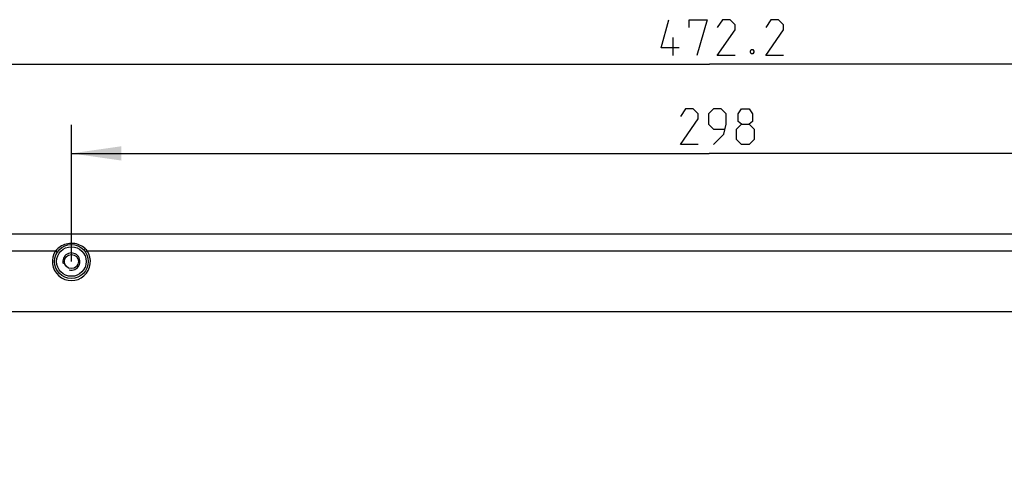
# Paper-space layout 'DRW0010_1_1' of a CAD drawing. Header units: millimetres. Extents: x 0 to 420, y 0 to 297.
# Tile 6 of 108: x 82 to 151, y 87 to 119. Entities that reach past the tile are written whole.
import ezdxf

# ---------------------------------------------------------------- set-up
doc = ezdxf.new("R2010")
doc.units = ezdxf.units.MM
doc.header["$LTSCALE"] = 23.1
doc.layers.get('0').update_dxf_attribs({"linetype": 'CONTINUOUS'})
doc.layers.add('02___PRT_ALL_AXES', color=7, linetype='CONTINUOUS')
doc.layers.add('DIM_PILOTEES', color=7, linetype='CONTINUOUS')
doc.styles.get("Standard").update_dxf_attribs({"font": 'txt', "width": 0.7})
doc.dimstyles.new('DIMSTYLE_1', dxfattribs={"dimtxt": 2.5, "dimasz": 3.5, "dimexe": 2, "dimexo": 0, "dimtad": 1, "dimlfac": 3.333333, "dimdsep": 46, "dimtxsty": 'Standard', "dimblk": '_FILLED', "dimblk1": '_FILLED', "dimblk2": '_FILLED', "dimcen": 0.09, "dimazin": 2, "dimtp": 0.5, "dimtm": 0.5, "dimtfac": 1, "dimtofl": 0, "dimtmove": 0, "dimatfit": 3, "dimldrblk": '_FILLED', "dimfxl": 0, "dimtolj": 1, "dimarcsym": 0})
doc.dimstyles.new('DIMSTYLE_4', dxfattribs={"dimtxt": 2.5, "dimasz": 3.5, "dimexe": 2, "dimexo": 0, "dimtad": 1, "dimlfac": 3.333333, "dimdsep": 46, "dimtxsty": 'Standard', "dimblk": '_FILLED', "dimblk1": '_FILLED', "dimblk2": '_FILLED', "dimcen": 0.09, "dimazin": 2, "dimtp": 0.8, "dimtm": 0.8, "dimtfac": 1, "dimtofl": 0, "dimtmove": 0, "dimatfit": 3, "dimldrblk": '_FILLED', "dimfxl": 0, "dimtolj": 1, "dimarcsym": 0})

# ---------------------------------------------------------------- blocks, each defined once
blk = doc.blocks.new('_FILLED')
at = {"color": 0, "linetype": 'ByBlock'}
blk.add_solid([(0, 0), (-1, 0.143), (-1, -0.143)], dxfattribs=at)
blk = doc.blocks.new('*D9')
at = {"layer": 'DIM_PILOTEES', "color": 2, "linetype": 'Continuous'}
for p, q in [((85.139, 102.178), (85.139, 111.751)), ((174.539, 102.18), (174.539, 111.751)), ((85.139, 109.751), (129.839, 109.751)), ((174.539, 109.751), (129.839, 109.751))]:
    blk.add_line(p, q, dxfattribs=at)
at = {"layer": 'DIM_PILOTEES', "color": 2, "linetype": 'Continuous', "xscale": 3.5, "yscale": 3.5, "zscale": 3.5, "rotation": 180}
blk.add_blockref('_FILLED', (85.139, 109.751), dxfattribs=at)
at = {"layer": 'DIM_PILOTEES', "color": 2, "linetype": 'Continuous', "xscale": 3.5, "yscale": 3.5, "zscale": 3.5}
blk.add_blockref('_FILLED', (174.539, 109.751), dxfattribs=at)
at = {"layer": 'DIM_PILOTEES', "color": 2, "linetype": 'Continuous', "insert": (130.777, 112.876), "char_height": 2.5, "width": 8.83929, "attachment_point": 2, "line_spacing_factor": 0.9}
blk.add_mtext('{\\ftxt;\\W0.0001;\\H0.0001;\\~}{\\ftxt;\\W2.3571428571;\\H2.5; }{\\ftxt;\\W0.0001;\\H0.0001;\\~}', dxfattribs=at)
blk = doc.blocks.new('*D11')
at = {"layer": 'DIM_PILOTEES', "color": 2, "linetype": 'Continuous'}
for p, q in [((59.04, 86.576), (59.04, 117.991)), ((200.7, 86.578), (200.7, 117.991)), ((59.04, 115.991), (129.87, 115.991)), ((200.7, 115.991), (129.87, 115.991))]:
    blk.add_line(p, q, dxfattribs=at)
at = {"layer": 'DIM_PILOTEES', "color": 2, "linetype": 'Continuous', "xscale": 3.5, "yscale": 3.5, "zscale": 3.5, "rotation": 180}
blk.add_blockref('_FILLED', (59.04, 115.991), dxfattribs=at)
at = {"layer": 'DIM_PILOTEES', "color": 2, "linetype": 'Continuous', "xscale": 3.5, "yscale": 3.5, "zscale": 3.5}
blk.add_blockref('_FILLED', (200.7, 115.991), dxfattribs=at)
at = {"layer": 'DIM_PILOTEES', "color": 2, "linetype": 'Continuous', "insert": (131.132, 119.116), "char_height": 2.5, "width": 13.92857, "attachment_point": 2, "line_spacing_factor": 0.9}
blk.add_mtext('{\\ftxt;\\W0.0001;\\H0.0001;\\~}{\\ftxt;\\W3.7142857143;\\H2.5; }{\\ftxt;\\W0.0001;\\H0.0001;\\~}', dxfattribs=at)

psp = doc.layouts.new('DRW0010_1_1')

# ---------------------------------------------------------------- linework, layer by layer
at = {"color": 7, "linetype": 'Continuous'}
for p, q in [((72.3889, 104.1278), (187.2889, 104.1302)), ((71.6389, 102.9278), (84.0345, 102.928)), ((84.0345, 102.928), (84.1586, 102.8438)), ((86.2433, 102.9281), (86.1192, 102.8438)), ((86.2433, 102.9281), (173.4345, 102.9299)), ((185.639, 98.6552), (74.039, 98.6528))]:
    psp.add_line(p, q, dxfattribs=at)
for radius in [1.185, 1.035]:
    psp.add_circle((85.1389, 102.178), radius, dxfattribs=at)
for centre, radius, start, end in [((85.1389, 102.178), 1.335, 145.821012, 34.181443), ((84.9794, 102.2061), 1.1891, 141.990474, 142.621832)]:
    psp.add_arc(centre, radius, start, end, dxfattribs=at)
at = {"color": 2, "linetype": 'Continuous'}
psp.add_arc((85.1389, 102.178), 0.6, 255, 195, dxfattribs=at)
at = {"color": 7, "linetype": 'Continuous'}
for points in [[(84.251, 103.1476), (84.1738, 103.0864), (84.1031, 103.016), (84.0425, 102.9384)], [(86.2433, 102.9281), (86.1782, 103.0133), (86.1008, 103.0902), (86.0161, 103.1559)]]:
    psp.add_open_spline(points, degree=3, dxfattribs=at)
psp.add_open_spline([(86.0161, 103.1559), (85.7708, 103.3462), (85.1315, 103.5529), (84.4942, 103.3401), (84.251, 103.1476)], degree=3, knots=[0, 0, 0, 0, 0.5002554, 1, 1, 1, 1], dxfattribs=at)
at = {"layer": '02___PRT_ALL_AXES', "color": 7, "linetype": 'Continuous'}
psp.add_circle((85.1389, 102.178), 0.495, dxfattribs=at)
at = {"layer": 'DIM_PILOTEES', "color": 2, "linetype": 'Continuous'}
psp.add_line((127.322, 116.6157), (127.322, 117.8657), dxfattribs=at)
for points in [[(127.7387, 117.1515), (126.4887, 117.1515), (127.0244, 119.1157)], [(128.4529, 118.58), (128.4529, 119.1157), (129.7029, 119.1157), (128.9887, 116.6157)], [(131.6672, 116.6157), (130.4172, 116.6157), (131.6672, 118.4015), (131.6672, 118.7586), (131.3101, 119.1157), (130.7744, 119.1157), (130.4172, 118.58)], [(135.0601, 116.6157), (133.8101, 116.6157), (135.0601, 118.4015), (135.0601, 118.7586), (134.7029, 119.1157), (134.1672, 119.1157), (133.8101, 118.58)], [(132.9172, 117.0324), (132.9768, 116.9134), (132.9768, 116.8538), (132.9172, 116.7348), (132.7982, 116.7348), (132.7387, 116.8538), (132.7387, 116.9134), (132.7982, 117.0324), (132.9172, 117.0324)], [(129.0802, 110.3762), (127.8302, 110.3762), (129.0802, 112.1619), (129.0802, 112.519), (128.7231, 112.8761), (128.1874, 112.8761), (127.8302, 112.3404)], [(130.1517, 110.3762), (130.866, 111.0904), (131.0445, 111.8047), (131.0445, 112.519), (130.6874, 112.8761), (130.1517, 112.8761), (129.7945, 112.519), (129.7945, 111.8047), (130.1517, 111.4476), (130.9255, 111.4476)], [(132.116, 111.8047), (131.8779, 111.9833), (131.8779, 112.519), (132.116, 112.8761), (132.6517, 112.8761), (132.8898, 112.519), (132.8898, 111.9833), (132.6517, 111.8047), (133.0088, 111.4476), (133.0088, 110.7333), (132.6517, 110.3762), (132.116, 110.3762), (131.7588, 110.7333)], [(131.7588, 110.7333), (131.7588, 111.4476), (132.116, 111.8047), (132.6517, 111.8047)]]:
    psp.add_lwpolyline(points, dxfattribs=at)

# ---------------------------------------------------------------- dimensions: what is measured, and where the dimension line sits
for base, p1, p2, text, dimstyle, picture, middle in [((200.6996, 115.9907), (59.0396, 86.5765), (200.6996, 86.5777), '{\\ftxt;\\W0.0001;\\H0.0001;\\~}{\\ftxt;\\W3.7142857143;\\H2.5; }{\\ftxt;\\W0.0001;\\H0.0001;\\~}', 'DIMSTYLE_4', '*D11', (130.7744, 115.9907)), ((174.5389, 109.7512), (85.1389, 102.178), (174.5389, 102.18), '{\\ftxt;\\W0.0001;\\H0.0001;\\~}{\\ftxt;\\W2.3571428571;\\H2.5; }{\\ftxt;\\W0.0001;\\H0.0001;\\~}', 'DIMSTYLE_1', '*D9', (130.4195, 109.7512))]:
    dim = psp.add_linear_dim(base=base, p1=p1, p2=p2, text=text, dimstyle=dimstyle, dxfattribs=at)
    dim.commit()
    dim.dimension.update_dxf_attribs({"geometry": picture, "text_midpoint": middle, "dimtype": 160})

doc.saveas('drawing.dxf')
